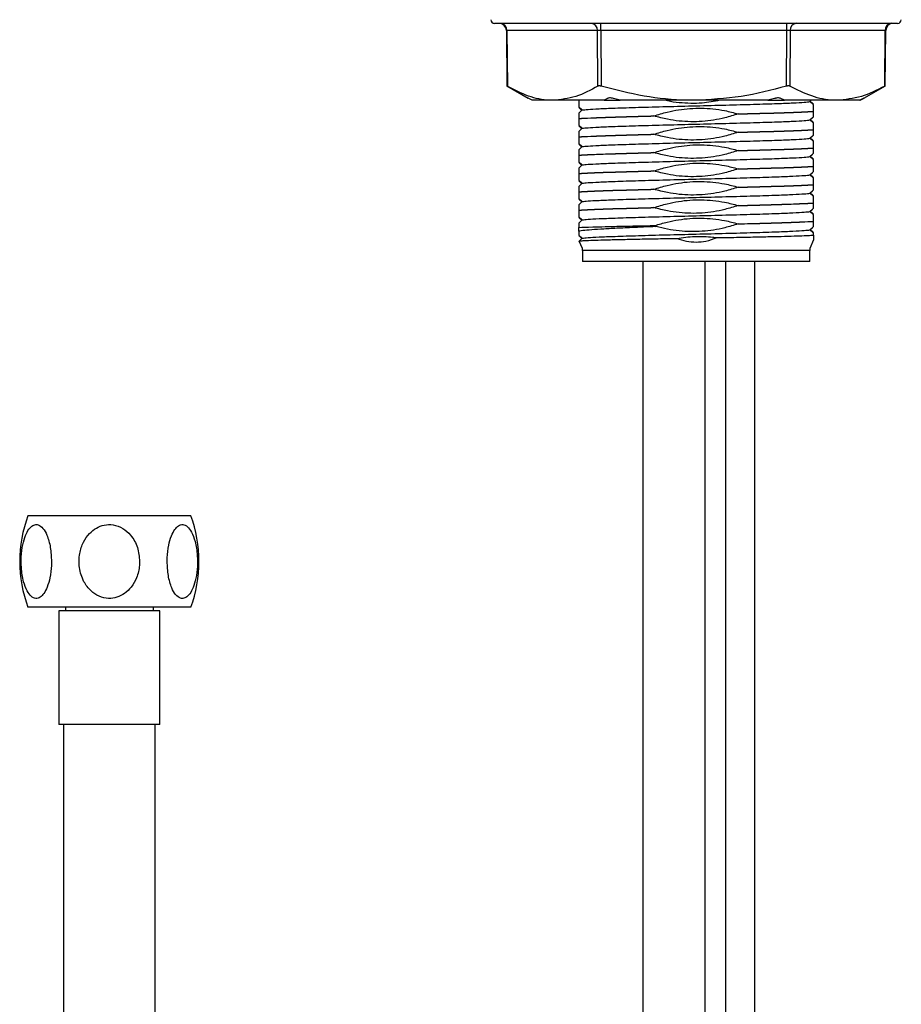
# Model space of a CAD drawing. Header units: millimetres. Extents: x 121 to 193, y 14 to 189.
# Tile 6 of 7: x 156 to 180, y 95 to 122. Entities that reach past the tile are written whole.
import ezdxf

# ---------------------------------------------------------------- set-up
doc = ezdxf.new("R2010")
doc.units = ezdxf.units.MM

msp = doc.modelspace()

# ---------------------------------------------------------------- linework, layer by layer
at = {"color": 7, "linetype": 'Continuous', "lineweight": 25}
for p, q in [((180.089, 121.801), (169.096, 121.801)), ((169.419, 121.603), (169.435, 120.094)), ((171.909, 121.603), (169.432, 121.603)), ((169.432, 121.603), (169.447, 120.087)), ((171.917, 120.087), (171.909, 121.603)), ((171.995, 121.603), (172.003, 120.087)), ((177.068, 121.603), (171.995, 121.603)), ((177.06, 120.087), (177.068, 121.603)), ((177.155, 121.603), (177.148, 120.087)), ((179.752, 121.603), (177.155, 121.603)), ((179.736, 120.087), (179.752, 121.603)), ((179.75, 120.094), (179.766, 121.603)), ((169.429, 120.098), (170.017, 119.758)), ((179.168, 119.758), (179.756, 120.098)), ((170.031, 119.75), (170.017, 119.758)), ((170.12, 119.701), (170.031, 119.75)), ((170.685, 119.701), (170.12, 119.701)), ((172.083, 119.701), (170.685, 119.701)), ((172.173, 119.75), (172.083, 119.701)), ((172.083, 119.701), (172.527, 119.701)), ((172.527, 119.701), (172.344, 119.75)), ((174.532, 119.701), (172.527, 119.701)), ((176.549, 119.701), (174.532, 119.701)), ((176.732, 119.75), (176.549, 119.701)), ((176.549, 119.701), (177, 119.701)), ((177, 119.701), (176.906, 119.75)), ((178.439, 119.701), (177, 119.701)), ((177.696, 119.666), (177.735, 119.701)), ((177.793, 119.578), (177.696, 119.666)), ((179.058, 119.701), (178.439, 119.701)), ((179.151, 119.75), (179.058, 119.701)), ((179.058, 119.701), (179.066, 119.701)), ((179.066, 119.701), (179.154, 119.75)), ((179.154, 119.75), (179.175, 119.762)), ((171.393, 119.524), (171.489, 119.437)), ((175.741, 119.328), (175.741, 119.33)), ((177.793, 119.398), (177.793, 119.4)), ((171.393, 119.203), (171.393, 119.205)), ((171.393, 119.024), (171.489, 118.937)), ((173.444, 119.273), (173.444, 119.275)), ((177.793, 119.078), (177.696, 119.166)), ((173.444, 118.773), (173.444, 118.775)), ((175.741, 118.828), (175.741, 118.83)), ((177.793, 118.898), (177.793, 118.9)), ((171.393, 118.703), (171.393, 118.705)), ((171.393, 118.524), (171.489, 118.437)), ((177.793, 118.578), (177.696, 118.666)), ((173.444, 118.273), (173.444, 118.275)), ((175.741, 118.328), (175.741, 118.33)), ((177.793, 118.398), (177.793, 118.4)), ((171.393, 118.203), (171.393, 118.205)), ((171.393, 118.024), (171.489, 117.937)), ((177.793, 118.078), (177.696, 118.166)), ((171.393, 117.703), (171.393, 117.705)), ((173.444, 117.773), (173.444, 117.775)), ((175.741, 117.828), (175.741, 117.83)), ((177.793, 117.898), (177.793, 117.9)), ((171.393, 117.524), (171.489, 117.437)), ((177.793, 117.578), (177.696, 117.666)), ((171.393, 117.203), (171.393, 117.205)), ((173.444, 117.273), (173.444, 117.275)), ((175.741, 117.328), (175.741, 117.33)), ((177.793, 117.078), (177.696, 117.166)), ((177.793, 117.398), (177.793, 117.4)), ((171.393, 117.024), (171.489, 116.937)), ((177.793, 116.898), (177.793, 116.9)), ((171.393, 116.703), (171.393, 116.705)), ((173.444, 116.773), (173.444, 116.775)), ((175.741, 116.828), (175.741, 116.83)), ((177.793, 116.578), (177.696, 116.666)), ((171.393, 116.524), (171.489, 116.437)), ((177.793, 116.398), (177.793, 116.4)), ((171.393, 116.13), (171.393, 116.231)), ((173.467, 116.283), (173.502, 116.256)), ((175.741, 116.328), (175.741, 116.33)), ((177.793, 116.078), (177.696, 116.166)), ((177.793, 116.02), (177.793, 116.078)), ((171.393, 116.024), (171.489, 115.937)), ((171.493, 115.661), (171.406, 115.861)), ((177.793, 115.893), (177.693, 115.661)), ((177.793, 116.02), (177.793, 115.893)), ((171.493, 115.601), (171.493, 115.301)), ((177.693, 115.601), (171.493, 115.601)), ((177.693, 115.301), (177.693, 115.601)), ((174.593, 115.301), (171.493, 115.301)), ((173.143, 115.301), (173.143, 19.672)), ((177.693, 115.301), (174.593, 115.301)), ((174.843, 19.672), (174.843, 115.301)), ((175.393, 115.301), (175.393, 41.505)), ((176.193, 41.505), (176.193, 115.301)), ((160.813, 108.366), (156.373, 108.366)), ((160.813, 105.866), (156.373, 105.866)), ((157.393, 105.866), (157.393, 105.766)), ((159.793, 105.766), (159.793, 105.866)), ((157.213, 105.766), (157.213, 102.666)), ((159.973, 105.766), (157.213, 105.766)), ((159.973, 102.666), (159.973, 105.766)), ((159.973, 102.666), (157.213, 102.666)), ((157.343, 102.666), (157.343, 42.666)), ((159.843, 42.666), (159.843, 102.666))]:
    msp.add_line(p, q, dxfattribs=at)
at = {"color": 7, "linetype": 'Continuous', "lineweight": 25, "flags": 128}
for points in [[(177.708, 119.676), (177.766, 119.623), (177.793, 119.598)], [(171.478, 119.426), (171.419, 119.48), (171.393, 119.504)], [(171.489, 119.437), (171.419, 119.373), (171.393, 119.348)], [(177.696, 119.166), (177.766, 119.23), (177.793, 119.254)], [(177.708, 119.176), (177.766, 119.123), (177.793, 119.098)], [(171.478, 118.926), (171.419, 118.98), (171.393, 119.004)], [(171.489, 118.937), (171.419, 118.873), (171.393, 118.848)], [(177.696, 118.666), (177.766, 118.73), (177.793, 118.754)], [(171.478, 118.426), (171.419, 118.48), (171.393, 118.504)], [(177.708, 118.676), (177.766, 118.623), (177.793, 118.598)], [(171.489, 118.437), (171.419, 118.373), (171.393, 118.348)], [(177.696, 118.166), (177.766, 118.23), (177.793, 118.254)], [(171.478, 117.926), (171.419, 117.98), (171.393, 118.004)], [(177.708, 118.176), (177.766, 118.123), (177.793, 118.098)], [(171.489, 117.937), (171.419, 117.873), (171.393, 117.848)], [(177.696, 117.666), (177.766, 117.73), (177.793, 117.754)], [(171.478, 117.426), (171.419, 117.48), (171.393, 117.504)], [(171.489, 117.437), (171.419, 117.373), (171.393, 117.348)], [(177.708, 117.676), (177.766, 117.623), (177.793, 117.598)], [(177.696, 117.166), (177.766, 117.23), (177.793, 117.254)], [(177.708, 117.176), (177.766, 117.123), (177.793, 117.098)], [(171.478, 116.926), (171.419, 116.98), (171.393, 117.004)], [(171.489, 116.937), (171.419, 116.873), (171.393, 116.848)], [(177.696, 116.666), (177.766, 116.73), (177.793, 116.754)], [(177.708, 116.676), (177.766, 116.623), (177.793, 116.598)], [(171.478, 116.426), (171.419, 116.48), (171.393, 116.504)], [(171.489, 116.437), (171.419, 116.373), (171.393, 116.348)], [(177.696, 116.166), (177.766, 116.23), (177.793, 116.254)], [(177.708, 116.176), (177.766, 116.123), (177.793, 116.098)], [(171.478, 115.926), (171.419, 115.98), (171.393, 116.004)], [(171.489, 115.937), (171.419, 115.873), (171.406, 115.861)]]:
    msp.add_lwpolyline(points, dxfattribs=at)
at = {"color": 7, "linetype": 'Continuous', "lineweight": 25}
for centre, radius, start, end in [((169.096, 121.901), 0.1, 180.5, 270), ((169.219, 121.601), 0.2, 0.6034, 90), ((169.244, 121.613), 0.188, 356.8302, 85.8918), ((171.721, 121.613), 0.188, 356.8302, 85.8918), ((168.367, 121.652), 3.628, 359.2218, 2.3537), ((173.441, 121.652), 3.628, 359.2218, 2.3537), ((177.342, 121.615), 0.187, 94.6143, 183.5573), ((179.939, 121.615), 0.187, 94.6143, 183.5573), ((179.966, 121.601), 0.2, 90, 179.4585), ((180.089, 121.901), 0.1, 270, 359.5), ((159.749, 107.116), 3.6, 159.6825, 200.3175), ((157.437, 107.116), 3.6, 339.6825, 20.3175)]:
    msp.add_arc(centre, radius, start, end, dxfattribs=at)
for centre, major_axis, ratio, start_param, end_param in [((169.519, 121.601), (0.1, -0.002), 0.000274, 3.13931, 3.651548), ((171.996, 121.601), (0.1, -0.001), 0.01731, 1.584739, 2.631893), ((177.069, 121.601), (0.1, 0.001), 0.017585, 0.53697, 1.584124), ((179.666, 121.601), (0.1, 0.002), 0.000274, 0.003912, 0.537199)]:
    msp.add_ellipse(centre, major_axis=major_axis, ratio=ratio, start_param=start_param, end_param=end_param, dxfattribs=at)
for points, knots in [([(169.447, 120.087), (169.443, 120.089), (169.436, 120.094), (169.436, 120.094), (169.436, 120.094)], [0, 0, 0, 0, 0.588574, 1, 1, 1, 1]), ([(170.685, 119.701), (170.656, 119.702), (170.434, 119.705), (170.015, 119.789), (169.638, 119.987), (169.447, 120.087)], [0, 0, 0, 0, 0.070452, 0.531078, 1, 1, 1, 1]), ([(171.917, 120.087), (171.717, 119.979), (171.314, 119.761), (170.896, 119.721), (170.685, 119.701)], [0, 0, 0, 0, 0.495553, 1, 1, 1, 1]), ([(172.003, 120.087), (171.993, 120.089), (171.973, 120.094), (171.946, 120.095), (171.927, 120.092), (171.919, 120.088), (171.917, 120.087)], [0, 0, 0, 0, 0.286584, 0.573794, 0.850146, 1, 1, 1, 1]), ([(174.532, 119.701), (174.472, 119.702), (174.019, 119.705), (173.163, 119.789), (172.392, 119.987), (172.003, 120.087)], [0, 0, 0, 0, 0.069105, 0.530384, 1, 1, 1, 1]), ([(177.06, 120.087), (176.649, 119.979), (175.82, 119.761), (174.964, 119.721), (174.532, 119.701)], [0, 0, 0, 0, 0.4955528, 1, 1, 1, 1]), ([(177.148, 120.087), (177.142, 120.089), (177.13, 120.094), (177.104, 120.095), (177.08, 120.092), (177.066, 120.088), (177.06, 120.087)], [0, 0, 0, 0, 0.286584, 0.573794, 0.850146, 1, 1, 1, 1]), ([(178.439, 119.701), (178.408, 119.702), (178.175, 119.705), (177.738, 119.79), (177.346, 119.987), (177.148, 120.087)], [0, 0, 0, 0, 0.071697, 0.53172, 1, 1, 1, 1]), ([(179.736, 120.087), (179.525, 119.979), (179.099, 119.761), (178.66, 119.721), (178.439, 119.701)], [0, 0, 0, 0, 0.4955528, 1, 1, 1, 1]), ([(179.738, 120.087), (179.742, 120.089), (179.75, 120.094), (179.751, 120.095), (179.746, 120.092), (179.739, 120.088), (179.736, 120.087)], [0, 0, 0, 0, 0.286584, 0.573794, 0.850146, 1, 1, 1, 1]), ([(171.393, 119.703), (171.393, 119.665), (171.393, 119.588), (171.393, 119.546), (171.393, 119.524)], [0, 0, 0, 0, 0.490999, 1, 1, 1, 1]), ([(171.489, 119.437), (171.532, 119.442), (171.619, 119.454), (171.932, 119.471), (172.389, 119.49), (173.01, 119.509), (173.773, 119.531), (174.593, 119.551), (175.412, 119.572), (176.175, 119.593), (176.796, 119.612), (177.253, 119.631), (177.566, 119.649), (177.653, 119.66), (177.696, 119.666)], [0, 0, 0, 0, 0.075605, 0.151656, 0.228231, 0.318266, 0.409444, 0.5, 0.590556, 0.681734, 0.771769, 0.848344, 0.924395, 1, 1, 1, 1]), ([(172.344, 119.75), (172.324, 119.755), (172.284, 119.764), (172.229, 119.766), (172.193, 119.759), (172.178, 119.752), (172.173, 119.75)], [0, 0, 0, 0, 0.291628, 0.584017, 0.866289, 1, 1, 1, 1]), ([(175.241, 119.701), (175.081, 119.671), (174.716, 119.601), (174.233, 119.619), (173.893, 119.663), (173.764, 119.695), (173.739, 119.701)], [0, 0, 0, 0, 0.3224107, 0.7358209, 0.9499265, 1, 1, 1, 1]), ([(176.906, 119.75), (176.894, 119.754), (176.871, 119.764), (176.819, 119.766), (176.77, 119.76), (176.741, 119.752), (176.732, 119.75)], [0, 0, 0, 0, 0.284746, 0.577607, 0.859995, 1, 1, 1, 1]), ([(177.793, 119.4), (177.793, 119.438), (177.793, 119.514), (177.793, 119.557), (177.793, 119.578)], [0, 0, 0, 0, 0.490999, 1, 1, 1, 1]), ([(179.177, 119.763), (179.177, 119.764), (179.18, 119.765), (179.169, 119.759), (179.155, 119.752), (179.151, 119.75)], [0, 0, 0, 0, 0.185107, 0.73535, 1, 1, 1, 1]), ([(171.393, 119.348), (171.393, 119.346), (171.393, 119.334), (171.393, 119.296), (171.393, 119.237), (171.393, 119.205)], [0, 0, 0, 0, 0.09221, 0.5086647, 1, 1, 1, 1]), ([(173.444, 119.275), (173.564, 119.312), (173.884, 119.411), (174.425, 119.494), (174.952, 119.487), (175.392, 119.422), (175.619, 119.362), (175.741, 119.33)], [0, 0, 0, 0, 0.162085, 0.430339, 0.698417, 0.837255, 1, 1, 1, 1]), ([(175.741, 119.328), (175.621, 119.291), (175.301, 119.192), (174.76, 119.108), (174.233, 119.115), (173.793, 119.181), (173.566, 119.241), (173.444, 119.273)], [0, 0, 0, 0, 0.1620847, 0.4303392, 0.6984171, 0.837255, 1, 1, 1, 1]), ([(175.741, 119.33), (175.972, 119.336), (176.43, 119.348), (177.014, 119.364), (177.494, 119.383), (177.693, 119.394), (177.793, 119.4)], [0, 0, 0, 0, 0.2507058, 0.4988967, 0.7503216, 1, 1, 1, 1]), ([(175.741, 119.328), (175.972, 119.334), (176.43, 119.346), (177.014, 119.362), (177.494, 119.381), (177.693, 119.392), (177.793, 119.398)], [0, 0, 0, 0, 0.250706, 0.498897, 0.750322, 1, 1, 1, 1]), ([(177.793, 119.254), (177.793, 119.256), (177.793, 119.269), (177.793, 119.307), (177.793, 119.366), (177.793, 119.398)], [0, 0, 0, 0, 0.09221, 0.508665, 1, 1, 1, 1]), ([(171.393, 119.205), (171.492, 119.21), (171.691, 119.222), (172.171, 119.24), (172.755, 119.257), (173.213, 119.269), (173.444, 119.275)], [0, 0, 0, 0, 0.249678, 0.501103, 0.749294, 1, 1, 1, 1]), ([(171.393, 119.203), (171.492, 119.208), (171.691, 119.22), (172.171, 119.238), (172.755, 119.255), (173.213, 119.267), (173.444, 119.273)], [0, 0, 0, 0, 0.249678, 0.501103, 0.749294, 1, 1, 1, 1]), ([(171.393, 119.203), (171.393, 119.165), (171.393, 119.088), (171.393, 119.046), (171.393, 119.024)], [0, 0, 0, 0, 0.4909987, 1, 1, 1, 1]), ([(171.489, 118.937), (171.532, 118.942), (171.619, 118.954), (171.932, 118.971), (172.389, 118.99), (173.01, 119.009), (173.773, 119.031), (174.593, 119.051), (175.412, 119.072), (176.175, 119.093), (176.796, 119.112), (177.253, 119.131), (177.566, 119.149), (177.653, 119.16), (177.696, 119.166)], [0, 0, 0, 0, 0.075605, 0.151656, 0.228231, 0.318266, 0.409444, 0.5, 0.590556, 0.681734, 0.771769, 0.848344, 0.924395, 1, 1, 1, 1]), ([(177.793, 118.9), (177.793, 118.938), (177.793, 119.014), (177.793, 119.057), (177.793, 119.078)], [0, 0, 0, 0, 0.4909987, 1, 1, 1, 1]), ([(171.393, 118.848), (171.393, 118.846), (171.393, 118.834), (171.393, 118.796), (171.393, 118.737), (171.393, 118.705)], [0, 0, 0, 0, 0.09221, 0.508665, 1, 1, 1, 1]), ([(171.393, 118.705), (171.492, 118.71), (171.691, 118.722), (172.171, 118.74), (172.755, 118.757), (173.213, 118.769), (173.444, 118.775)], [0, 0, 0, 0, 0.249678, 0.501103, 0.749294, 1, 1, 1, 1]), ([(171.393, 118.703), (171.492, 118.708), (171.691, 118.72), (172.171, 118.738), (172.755, 118.755), (173.213, 118.767), (173.444, 118.773)], [0, 0, 0, 0, 0.249678, 0.501103, 0.749294, 1, 1, 1, 1]), ([(173.444, 118.775), (173.564, 118.812), (173.884, 118.911), (174.425, 118.994), (174.952, 118.987), (175.392, 118.922), (175.619, 118.862), (175.741, 118.83)], [0, 0, 0, 0, 0.162085, 0.430339, 0.698417, 0.837255, 1, 1, 1, 1]), ([(175.741, 118.828), (175.621, 118.791), (175.301, 118.692), (174.76, 118.608), (174.233, 118.615), (173.793, 118.681), (173.566, 118.741), (173.444, 118.773)], [0, 0, 0, 0, 0.162085, 0.430339, 0.698417, 0.837255, 1, 1, 1, 1]), ([(175.741, 118.83), (175.972, 118.836), (176.43, 118.848), (177.014, 118.864), (177.494, 118.883), (177.693, 118.894), (177.793, 118.9)], [0, 0, 0, 0, 0.250706, 0.498897, 0.750322, 1, 1, 1, 1]), ([(175.741, 118.828), (175.972, 118.834), (176.43, 118.846), (177.014, 118.862), (177.494, 118.881), (177.693, 118.892), (177.793, 118.898)], [0, 0, 0, 0, 0.250706, 0.498897, 0.750322, 1, 1, 1, 1]), ([(177.793, 118.754), (177.793, 118.756), (177.793, 118.769), (177.793, 118.807), (177.793, 118.866), (177.793, 118.898)], [0, 0, 0, 0, 0.09221, 0.508665, 1, 1, 1, 1]), ([(171.393, 118.703), (171.393, 118.665), (171.393, 118.588), (171.393, 118.546), (171.393, 118.524)], [0, 0, 0, 0, 0.490999, 1, 1, 1, 1]), ([(171.489, 118.437), (171.532, 118.442), (171.619, 118.454), (171.932, 118.471), (172.389, 118.49), (173.01, 118.509), (173.773, 118.531), (174.593, 118.551), (175.412, 118.572), (176.175, 118.593), (176.796, 118.612), (177.253, 118.631), (177.566, 118.649), (177.653, 118.66), (177.696, 118.666)], [0, 0, 0, 0, 0.075605, 0.151656, 0.228231, 0.318266, 0.409444, 0.5, 0.590556, 0.681734, 0.771769, 0.848344, 0.924395, 1, 1, 1, 1]), ([(173.444, 118.275), (173.564, 118.312), (173.884, 118.411), (174.425, 118.494), (174.952, 118.487), (175.392, 118.422), (175.619, 118.362), (175.741, 118.33)], [0, 0, 0, 0, 0.162085, 0.430339, 0.698417, 0.837255, 1, 1, 1, 1]), ([(177.793, 118.4), (177.793, 118.438), (177.793, 118.514), (177.793, 118.557), (177.793, 118.578)], [0, 0, 0, 0, 0.490999, 1, 1, 1, 1]), ([(171.393, 118.348), (171.393, 118.346), (171.393, 118.334), (171.393, 118.296), (171.393, 118.237), (171.393, 118.205)], [0, 0, 0, 0, 0.09221, 0.5086647, 1, 1, 1, 1]), ([(171.393, 118.205), (171.492, 118.21), (171.691, 118.222), (172.171, 118.24), (172.755, 118.257), (173.213, 118.269), (173.444, 118.275)], [0, 0, 0, 0, 0.249678, 0.501103, 0.749294, 1, 1, 1, 1]), ([(171.393, 118.203), (171.492, 118.208), (171.691, 118.22), (172.171, 118.238), (172.755, 118.255), (173.213, 118.267), (173.444, 118.273)], [0, 0, 0, 0, 0.249678, 0.501103, 0.749294, 1, 1, 1, 1]), ([(175.741, 118.328), (175.621, 118.291), (175.301, 118.192), (174.76, 118.108), (174.233, 118.115), (173.793, 118.181), (173.566, 118.241), (173.444, 118.273)], [0, 0, 0, 0, 0.162085, 0.430339, 0.698417, 0.837255, 1, 1, 1, 1]), ([(175.741, 118.33), (175.972, 118.336), (176.43, 118.348), (177.014, 118.364), (177.494, 118.383), (177.693, 118.394), (177.793, 118.4)], [0, 0, 0, 0, 0.2507058, 0.4988967, 0.7503216, 1, 1, 1, 1]), ([(175.741, 118.328), (175.972, 118.334), (176.43, 118.346), (177.014, 118.362), (177.494, 118.381), (177.693, 118.392), (177.793, 118.398)], [0, 0, 0, 0, 0.250706, 0.498897, 0.750322, 1, 1, 1, 1]), ([(177.793, 118.254), (177.793, 118.256), (177.793, 118.269), (177.793, 118.307), (177.793, 118.366), (177.793, 118.398)], [0, 0, 0, 0, 0.09221, 0.508665, 1, 1, 1, 1]), ([(171.393, 118.203), (171.393, 118.165), (171.393, 118.088), (171.393, 118.046), (171.393, 118.024)], [0, 0, 0, 0, 0.490999, 1, 1, 1, 1]), ([(171.489, 117.937), (171.532, 117.942), (171.619, 117.954), (171.932, 117.971), (172.389, 117.99), (173.01, 118.009), (173.773, 118.031), (174.593, 118.051), (175.412, 118.072), (176.175, 118.093), (176.796, 118.112), (177.253, 118.131), (177.566, 118.149), (177.653, 118.16), (177.696, 118.166)], [0, 0, 0, 0, 0.075605, 0.151656, 0.228231, 0.318266, 0.409444, 0.5, 0.590556, 0.681734, 0.771769, 0.848344, 0.924395, 1, 1, 1, 1]), ([(173.444, 117.775), (173.564, 117.812), (173.884, 117.911), (174.425, 117.994), (174.952, 117.987), (175.392, 117.922), (175.619, 117.862), (175.741, 117.83)], [0, 0, 0, 0, 0.162085, 0.430339, 0.698417, 0.837255, 1, 1, 1, 1]), ([(177.793, 117.9), (177.793, 117.938), (177.793, 118.014), (177.793, 118.057), (177.793, 118.078)], [0, 0, 0, 0, 0.490999, 1, 1, 1, 1]), ([(171.393, 117.848), (171.393, 117.846), (171.393, 117.834), (171.393, 117.796), (171.393, 117.737), (171.393, 117.705)], [0, 0, 0, 0, 0.09221, 0.5086647, 1, 1, 1, 1]), ([(171.393, 117.705), (171.492, 117.71), (171.691, 117.722), (172.171, 117.74), (172.755, 117.757), (173.213, 117.769), (173.444, 117.775)], [0, 0, 0, 0, 0.249678, 0.501103, 0.749294, 1, 1, 1, 1]), ([(171.393, 117.703), (171.492, 117.708), (171.691, 117.72), (172.171, 117.738), (172.755, 117.755), (173.213, 117.767), (173.444, 117.773)], [0, 0, 0, 0, 0.249678, 0.501103, 0.749294, 1, 1, 1, 1]), ([(171.393, 117.703), (171.393, 117.665), (171.393, 117.588), (171.393, 117.546), (171.393, 117.524)], [0, 0, 0, 0, 0.490999, 1, 1, 1, 1]), ([(175.741, 117.828), (175.621, 117.791), (175.301, 117.692), (174.76, 117.608), (174.233, 117.615), (173.793, 117.681), (173.566, 117.741), (173.444, 117.773)], [0, 0, 0, 0, 0.162085, 0.430339, 0.698417, 0.837255, 1, 1, 1, 1]), ([(175.741, 117.83), (175.972, 117.836), (176.43, 117.848), (177.014, 117.864), (177.494, 117.883), (177.693, 117.894), (177.793, 117.9)], [0, 0, 0, 0, 0.2507058, 0.4988967, 0.7503216, 1, 1, 1, 1]), ([(175.741, 117.828), (175.972, 117.834), (176.43, 117.846), (177.014, 117.862), (177.494, 117.881), (177.693, 117.892), (177.793, 117.898)], [0, 0, 0, 0, 0.250706, 0.498897, 0.750322, 1, 1, 1, 1]), ([(177.793, 117.754), (177.793, 117.756), (177.793, 117.769), (177.793, 117.807), (177.793, 117.866), (177.793, 117.898)], [0, 0, 0, 0, 0.09221, 0.508665, 1, 1, 1, 1]), ([(171.489, 117.437), (171.532, 117.442), (171.619, 117.454), (171.932, 117.471), (172.389, 117.49), (173.01, 117.509), (173.773, 117.531), (174.593, 117.551), (175.412, 117.572), (176.175, 117.593), (176.796, 117.612), (177.253, 117.631), (177.566, 117.649), (177.653, 117.66), (177.696, 117.666)], [0, 0, 0, 0, 0.075605, 0.151656, 0.228231, 0.318266, 0.409444, 0.5, 0.590556, 0.681734, 0.771769, 0.848344, 0.924395, 1, 1, 1, 1]), ([(173.444, 117.275), (173.564, 117.312), (173.884, 117.411), (174.425, 117.494), (174.952, 117.487), (175.392, 117.422), (175.619, 117.362), (175.741, 117.33)], [0, 0, 0, 0, 0.162085, 0.430339, 0.698417, 0.837255, 1, 1, 1, 1]), ([(177.793, 117.4), (177.793, 117.438), (177.793, 117.514), (177.793, 117.557), (177.793, 117.578)], [0, 0, 0, 0, 0.490999, 1, 1, 1, 1]), ([(171.393, 117.348), (171.393, 117.346), (171.393, 117.334), (171.393, 117.296), (171.393, 117.237), (171.393, 117.205)], [0, 0, 0, 0, 0.09221, 0.508665, 1, 1, 1, 1]), ([(171.393, 117.205), (171.492, 117.21), (171.691, 117.222), (172.171, 117.24), (172.755, 117.257), (173.213, 117.269), (173.444, 117.275)], [0, 0, 0, 0, 0.2496784, 0.5011033, 0.7492942, 1, 1, 1, 1]), ([(171.393, 117.203), (171.492, 117.208), (171.691, 117.22), (172.171, 117.238), (172.755, 117.255), (173.213, 117.267), (173.444, 117.273)], [0, 0, 0, 0, 0.249678, 0.501103, 0.749294, 1, 1, 1, 1]), ([(171.393, 117.203), (171.393, 117.165), (171.393, 117.088), (171.393, 117.046), (171.393, 117.024)], [0, 0, 0, 0, 0.490999, 1, 1, 1, 1]), ([(171.489, 116.937), (171.532, 116.942), (171.619, 116.954), (171.932, 116.971), (172.389, 116.99), (173.01, 117.009), (173.773, 117.031), (174.593, 117.051), (175.412, 117.072), (176.175, 117.093), (176.796, 117.112), (177.253, 117.131), (177.566, 117.149), (177.653, 117.16), (177.696, 117.166)], [0, 0, 0, 0, 0.075605, 0.151656, 0.228231, 0.318266, 0.409444, 0.5, 0.590556, 0.681734, 0.771769, 0.848344, 0.924395, 1, 1, 1, 1]), ([(175.741, 117.328), (175.621, 117.291), (175.301, 117.192), (174.76, 117.108), (174.233, 117.115), (173.793, 117.181), (173.566, 117.241), (173.444, 117.273)], [0, 0, 0, 0, 0.1620847, 0.4303392, 0.6984171, 0.837255, 1, 1, 1, 1]), ([(175.741, 117.33), (175.972, 117.336), (176.43, 117.348), (177.014, 117.364), (177.494, 117.383), (177.693, 117.394), (177.793, 117.4)], [0, 0, 0, 0, 0.2507058, 0.4988967, 0.7503216, 1, 1, 1, 1]), ([(175.741, 117.328), (175.972, 117.334), (176.43, 117.346), (177.014, 117.362), (177.494, 117.381), (177.693, 117.392), (177.793, 117.398)], [0, 0, 0, 0, 0.250706, 0.498897, 0.750322, 1, 1, 1, 1]), ([(177.793, 117.254), (177.793, 117.256), (177.793, 117.269), (177.793, 117.307), (177.793, 117.366), (177.793, 117.398)], [0, 0, 0, 0, 0.09221, 0.508665, 1, 1, 1, 1]), ([(173.444, 116.775), (173.564, 116.812), (173.884, 116.911), (174.425, 116.994), (174.952, 116.987), (175.392, 116.922), (175.619, 116.862), (175.741, 116.83)], [0, 0, 0, 0, 0.162085, 0.430339, 0.698417, 0.837255, 1, 1, 1, 1]), ([(175.741, 116.83), (175.972, 116.836), (176.43, 116.848), (177.014, 116.864), (177.494, 116.883), (177.693, 116.894), (177.793, 116.9)], [0, 0, 0, 0, 0.2507058, 0.4988967, 0.7503216, 1, 1, 1, 1]), ([(175.741, 116.828), (175.972, 116.834), (176.43, 116.846), (177.014, 116.862), (177.494, 116.881), (177.693, 116.892), (177.793, 116.898)], [0, 0, 0, 0, 0.250706, 0.498897, 0.750322, 1, 1, 1, 1]), ([(177.793, 116.9), (177.793, 116.938), (177.793, 117.014), (177.793, 117.057), (177.793, 117.078)], [0, 0, 0, 0, 0.490999, 1, 1, 1, 1]), ([(177.793, 116.754), (177.793, 116.756), (177.793, 116.769), (177.793, 116.807), (177.793, 116.866), (177.793, 116.898)], [0, 0, 0, 0, 0.09221, 0.508665, 1, 1, 1, 1]), ([(171.393, 116.848), (171.393, 116.846), (171.393, 116.834), (171.393, 116.796), (171.393, 116.737), (171.393, 116.705)], [0, 0, 0, 0, 0.09221, 0.5086647, 1, 1, 1, 1]), ([(171.393, 116.705), (171.492, 116.71), (171.691, 116.722), (172.171, 116.74), (172.755, 116.757), (173.213, 116.769), (173.444, 116.775)], [0, 0, 0, 0, 0.2496784, 0.5011033, 0.7492942, 1, 1, 1, 1]), ([(171.393, 116.703), (171.492, 116.708), (171.691, 116.72), (172.171, 116.738), (172.755, 116.755), (173.213, 116.767), (173.444, 116.773)], [0, 0, 0, 0, 0.249678, 0.501103, 0.749294, 1, 1, 1, 1]), ([(171.393, 116.703), (171.393, 116.665), (171.393, 116.588), (171.393, 116.546), (171.393, 116.524)], [0, 0, 0, 0, 0.490999, 1, 1, 1, 1]), ([(171.489, 116.437), (171.532, 116.442), (171.619, 116.454), (171.932, 116.471), (172.389, 116.49), (173.01, 116.509), (173.773, 116.531), (174.593, 116.551), (175.412, 116.572), (176.175, 116.593), (176.796, 116.612), (177.253, 116.631), (177.566, 116.649), (177.653, 116.66), (177.696, 116.666)], [0, 0, 0, 0, 0.075605, 0.151656, 0.228231, 0.318266, 0.409444, 0.5, 0.590556, 0.681734, 0.771769, 0.848344, 0.924395, 1, 1, 1, 1]), ([(175.741, 116.828), (175.621, 116.791), (175.301, 116.692), (174.76, 116.608), (174.233, 116.615), (173.793, 116.681), (173.566, 116.741), (173.444, 116.773)], [0, 0, 0, 0, 0.162085, 0.430339, 0.698417, 0.837255, 1, 1, 1, 1]), ([(171.393, 116.348), (171.393, 116.346), (171.393, 116.334), (171.393, 116.3), (171.393, 116.253), (171.393, 116.231)], [0, 0, 0, 0, 0.10556, 0.582309, 1, 1, 1, 1]), ([(173.467, 116.283), (173.58, 116.317), (173.893, 116.412), (174.425, 116.494), (174.952, 116.487), (175.392, 116.422), (175.619, 116.362), (175.741, 116.33)], [0, 0, 0, 0, 0.152994, 0.424159, 0.695145, 0.835489, 1, 1, 1, 1]), ([(175.741, 116.33), (175.972, 116.336), (176.43, 116.348), (177.014, 116.364), (177.494, 116.383), (177.693, 116.394), (177.793, 116.4)], [0, 0, 0, 0, 0.2507058, 0.4988967, 0.7503216, 1, 1, 1, 1]), ([(175.741, 116.328), (175.972, 116.334), (176.43, 116.346), (177.014, 116.362), (177.494, 116.381), (177.693, 116.392), (177.793, 116.398)], [0, 0, 0, 0, 0.250706, 0.498897, 0.750322, 1, 1, 1, 1]), ([(177.793, 116.4), (177.793, 116.438), (177.793, 116.514), (177.793, 116.557), (177.793, 116.578)], [0, 0, 0, 0, 0.490999, 1, 1, 1, 1]), ([(177.793, 116.254), (177.793, 116.256), (177.793, 116.269), (177.793, 116.307), (177.793, 116.366), (177.793, 116.398)], [0, 0, 0, 0, 0.09221, 0.508665, 1, 1, 1, 1]), ([(171.393, 116.231), (171.505, 116.236), (171.687, 116.244), (172.109, 116.255), (172.517, 116.265), (172.974, 116.274), (173.302, 116.28), (173.467, 116.283)], [0, 0, 0, 0, 0.28753, 0.469175, 0.656076, 0.825922, 1, 1, 1, 1]), ([(173.502, 116.256), (173.273, 116.247), (172.869, 116.229), (172.37, 116.205), (171.979, 116.183), (171.669, 116.16), (171.485, 116.143), (171.413, 116.133), (171.393, 116.13)], [0, 0, 0, 0, 0.230087, 0.406385, 0.582675, 0.757529, 0.932383, 1, 1, 1, 1]), ([(171.393, 116.13), (171.393, 116.119), (171.393, 116.074), (171.393, 116.046), (171.393, 116.024)], [0, 0, 0, 0, 0.244976, 1, 1, 1, 1]), ([(171.489, 115.937), (171.532, 115.942), (171.619, 115.954), (171.932, 115.971), (172.389, 115.99), (173.01, 116.009), (173.773, 116.031), (174.593, 116.051), (175.412, 116.072), (176.175, 116.093), (176.796, 116.112), (177.253, 116.131), (177.566, 116.149), (177.653, 116.16), (177.696, 116.166)], [0, 0, 0, 0, 0.075605, 0.151656, 0.228231, 0.318266, 0.409444, 0.5, 0.590556, 0.681734, 0.771769, 0.848344, 0.924395, 1, 1, 1, 1]), ([(175.741, 116.328), (175.621, 116.291), (175.301, 116.192), (174.76, 116.108), (174.233, 116.115), (173.813, 116.178), (173.605, 116.23), (173.502, 116.256)], [0, 0, 0, 0, 0.166389, 0.441769, 0.716966, 0.859492, 1, 1, 1, 1]), ([(171.406, 115.861), (171.428, 115.864), (171.478, 115.869), (171.648, 115.878), (171.908, 115.888), (172.248, 115.897), (172.652, 115.907), (173.114, 115.916), (173.591, 115.926), (173.918, 115.932), (174.068, 115.934)], [0, 0, 0, 0, 0.1017866, 0.2329233, 0.3640624, 0.4952409, 0.6264194, 0.7576899, 0.888961, 1, 1, 1, 1]), ([(174.068, 115.934), (174.23, 115.956), (174.556, 116), (174.925, 115.984), (175.128, 115.958), (175.166, 115.953)], [0, 0, 0, 0, 0.443519, 0.895719, 1, 1, 1, 1]), ([(174.068, 115.934), (174.154, 115.906), (174.409, 115.824), (174.797, 115.824), (175.065, 115.918), (175.166, 115.953)], [0, 0, 0, 0, 0.24042, 0.716534, 1, 1, 1, 1]), ([(175.166, 115.953), (175.368, 115.957), (175.75, 115.964), (176.268, 115.974), (176.719, 115.984), (177.11, 115.993), (177.421, 116.003), (177.656, 116.012), (177.747, 116.018), (177.793, 116.02)], [0, 0, 0, 0, 0.162664, 0.306019, 0.449377, 0.592867, 0.736357, 0.868177, 1, 1, 1, 1]), ([(171.493, 115.601), (171.493, 115.605), (171.493, 115.612), (171.493, 115.647), (171.493, 115.661)], [0, 0, 0, 0, 0.599335, 1, 1, 1, 1]), ([(177.693, 115.661), (177.693, 115.65), (177.693, 115.614), (177.693, 115.606), (177.693, 115.601)], [0, 0, 0, 0, 0.307192, 1, 1, 1, 1]), ([(157.014, 107.116), (157.008, 107.245), (156.996, 107.503), (156.908, 107.819), (156.788, 108.033), (156.659, 108.131), (156.531, 108.123), (156.419, 108.035), (156.321, 107.875), (156.24, 107.638), (156.187, 107.32), (156.183, 106.941), (156.239, 106.582), (156.339, 106.314), (156.458, 106.153), (156.584, 106.093), (156.706, 106.128), (156.814, 106.238), (156.908, 106.421), (156.982, 106.684), (157.011, 106.93), (157.013, 107.081), (157.014, 107.116)], [0, 0, 0, 0, 0.0670372, 0.1342954, 0.1830686, 0.2321316, 0.2743273, 0.3137028, 0.3557955, 0.4044465, 0.4620169, 0.5283348, 0.5991384, 0.6541924, 0.6999788, 0.7459928, 0.7865731, 0.8262884, 0.8700734, 0.9213312, 0.981806, 1, 1, 1, 1]), ([(159.419, 107.116), (159.407, 107.245), (159.384, 107.503), (159.207, 107.819), (158.968, 108.033), (158.71, 108.131), (158.454, 108.123), (158.23, 108.035), (158.034, 107.875), (157.87, 107.638), (157.765, 107.32), (157.757, 106.941), (157.869, 106.582), (158.07, 106.314), (158.306, 106.153), (158.56, 106.093), (158.804, 106.128), (159.019, 106.238), (159.207, 106.421), (159.355, 106.684), (159.414, 106.93), (159.418, 107.081), (159.419, 107.116)], [0, 0, 0, 0, 0.067037, 0.134295, 0.183069, 0.232132, 0.274327, 0.313703, 0.355796, 0.404447, 0.462017, 0.528335, 0.599138, 0.654192, 0.699979, 0.745993, 0.786573, 0.826288, 0.870073, 0.921331, 0.981806, 1, 1, 1, 1]), ([(160.171, 107.116), (160.177, 106.987), (160.189, 106.728), (160.277, 106.412), (160.397, 106.198), (160.526, 106.1), (160.654, 106.108), (160.766, 106.197), (160.864, 106.356), (160.945, 106.593), (160.998, 106.911), (161.002, 107.29), (160.946, 107.649), (160.846, 107.917), (160.727, 108.079), (160.601, 108.139), (160.479, 108.103), (160.371, 107.993), (160.277, 107.81), (160.203, 107.548), (160.174, 107.301), (160.172, 107.151), (160.171, 107.116)], [0, 0, 0, 0, 0.067037, 0.134295, 0.183069, 0.232132, 0.274327, 0.313703, 0.355796, 0.404447, 0.462017, 0.528335, 0.599138, 0.654192, 0.699979, 0.745993, 0.786573, 0.826288, 0.870073, 0.921331, 0.981806, 1, 1, 1, 1])]:
    msp.add_open_spline(points, degree=3, knots=knots, dxfattribs=at)

doc.saveas('drawing.dxf')
